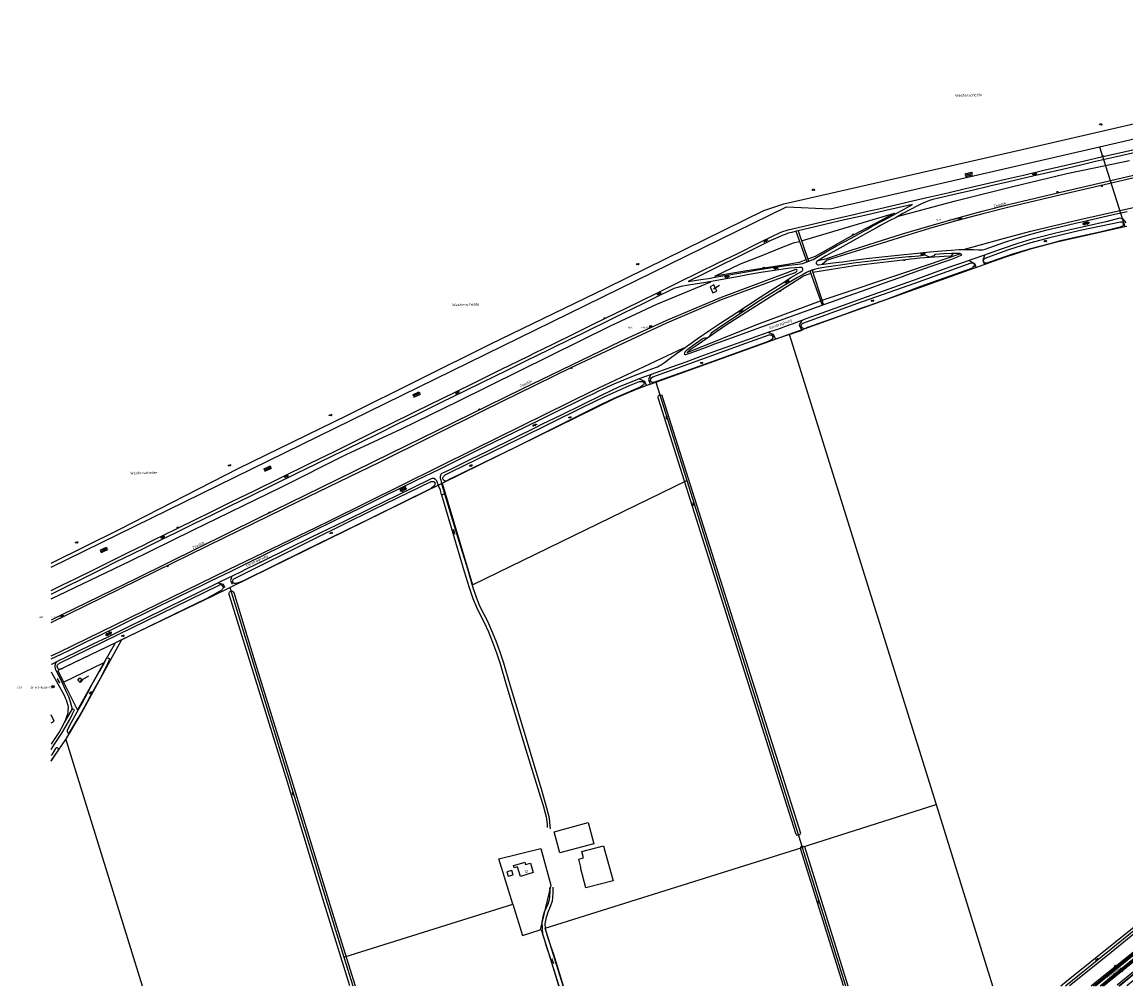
# Model space of a CAD drawing. Header units: metres. Extents: x 51973 to 58000, y 375000 to 380663.
# Tile 1 of 56: x 51973 to 52983, y 375000 to 375881. Entities that reach past the tile are written whole.
import ezdxf
from ezdxf.enums import TextEntityAlignment as Align

# ---------------------------------------------------------------- set-up
doc = ezdxf.new("R2010")
doc.units = ezdxf.units.M
doc.header["$LTSCALE"] = 0.1
doc.layers.get('0').update_dxf_attribs({"linetype": 'CONTINUOUS'})
doc.layers.add('B-WA-OG-TOPOGRAFIE-G', color=253, linetype='CONTINUOUS')
doc.styles.add('ISOCP', font='ISOCP.shx', dxfattribs={"height": 1.8})

# ---------------------------------------------------------------- blocks, each defined once
blk = doc.blocks.new('M01')
at = {"color": 0}
for radius in [1.05, 0.625]:
    blk.add_circle((0, 0), radius, dxfattribs=at)
blk = doc.blocks.new('BIJPIJL')
at = {"color": 0}
blk.add_line((0, 0), (1, 0), dxfattribs=at)
blk = doc.blocks.new('S05')
at = {"color": 0}
for p, q in [((0.1, 0.3), (0.4, 0.6)), ((0.1, -0.2), (0.4, 0.1)), ((0.4, 0.6), (0.7, 0.7)), ((0.4, 0.1), (0.7, 0.2)), ((0.7, 0.7), (1, 0.6)), ((0.7, 0.2), (1, 0.1)), ((1, 0.6), (1.3, 0.4)), ((1, 0.1), (1.4, -0.1)), ((1.3, 0.4), (1.7, 0.1)), ((1.7, 0.1), (2, 0)), ((2, 0), (2.3, 0.2)), ((2.3, 0.2), (2.6, 0.4)), ((1.4, -0.1), (1.7, -0.4)), ((1.7, -0.4), (2, -0.5)), ((2, -0.5), (2.3, -0.3)), ((2.3, -0.3), (2.6, -0.1))]:
    blk.add_line(p, q, dxfattribs=at)
blk = doc.blocks.new('S024')
at = {"color": 0}
for p, q in [((0, 1.2), (6.7, 1.2)), ((0, 0), (6.7, 0)), ((0.2, 1.2), (0.2, 0)), ((1.2, 1.5), (1.2, 1.2)), ((1.2, 0), (1.2, -1.2)), ((2.3, 1.2), (2.3, 0)), ((3.4, 1.5), (3.4, 1.2)), ((3.4, 0), (3.4, -1.2)), ((4.4, 1.2), (4.4, 0)), ((5.4, 1.5), (5.4, 1.2)), ((5.4, 0), (5.4, -1.2)), ((6.5, 1.2), (6.5, 0)), ((0, -1.2), (6.7, -1.2)), ((0.2, -1.2), (0.2, -1.5)), ((2.3, -1.2), (2.3, -1.5)), ((4.4, -1.2), (4.4, -1.5)), ((6.5, -1.2), (6.5, -1.5))]:
    blk.add_line(p, q, dxfattribs=at)
blk = doc.blocks.new('S012')
at = {"color": 0}
for p, q in [((1.2, 2), (0, 0)), ((1.2, -2), (0, 0)), ((1.4, 0), (0.2, 2)), ((1.4, 0), (0.2, -2))]:
    blk.add_line(p, q, dxfattribs=at)
blk = doc.blocks.new('S04')
at = {"color": 0}
for p, q in [((0, 0.5), (0.5, 0.5)), ((0, 0.3), (1, 0.3)), ((0, 0), (0.5, 0)), ((0, -0.3), (1, -0.3)), ((0, -0.5), (0.5, -0.5))]:
    blk.add_line(p, q, dxfattribs=at)
blk = doc.blocks.new('S016')
at = {"color": 0, "linetype": 'Continuous'}
for points in [[(0, -0.4), (2.6, 1.1)], [(2.6, -1.2), (0, 0.4)], [(5.1, -1.2), (1.1, 1.1)], [(1.1, -1.2), (5.1, 1.1)], [(6.2, -0.4), (3.5, 1.1)], [(3.5, -1.2), (6.2, 0.4)]]:
    blk.add_lwpolyline(points, dxfattribs=at)
blk = doc.blocks.new('S026')
at = {"color": 0}
for p, q in [((0, 0), (4.4, 0)), ((0.2, 0.5), (0.2, 0)), ((1.2, 0), (1.2, -0.5)), ((2.2, 0.5), (2.2, 0)), ((3.2, 0), (3.2, -0.5)), ((4.2, 0.5), (4.2, 0))]:
    blk.add_line(p, q, dxfattribs=at)
blk = doc.blocks.new('S014')
at = {"color": 0}
for p, q in [((0, -0.8), (4.2, 1.7)), ((0, 0.6), (1.8, 1.7)), ((5.1, -1.5), (0, 1.4)), ((2.6, -1.5), (0, 0)), ((1.1, -1.5), (6.1, 1.4)), ((6.1, -0.8), (1.9, 1.7)), ((3.5, -1.5), (6.1, 0)), ((6.1, 0.7), (4.4, 1.7))]:
    blk.add_line(p, q, dxfattribs=at)

msp = doc.modelspace()

# ---------------------------------------------------------------- linework, layer by layer
at = {"layer": 'B-WA-OG-TOPOGRAFIE-G'}
for points in [[(52958.92, 375767.28), (53287.238, 375843.134), (53557.358, 375881.261)], [(52000, 375386.555), (52062.201, 375417.362), (52171.664, 375473.45), (52270.983, 375521.949), (52402.126, 375586.997), (52507.857, 375638.294), (52651.825, 375708.958), (52670.044, 375715.057), (52888.191, 375764.717), (53094.321, 375812.239)], [(52745.615, 375707.965), (52757.06, 375710.63), (52780.23, 375715.88), (52783.96, 375716.8), (52803.85, 375721.51), (52820.31, 375725.29), (52836.2, 375728.98), (52853.32, 375732.96), (52872.97, 375737.59), (52889.29, 375741.36), (52908.01, 375745.74), (52928.03, 375750.39), (52944.01, 375754.13), (52962.02, 375758.29), (52985.4, 375763.69), (53004.76, 375768.15), (53022.74, 375772.27), (53044.25, 375777.29)], [(52000, 375383.003), (52672.5, 375712.4), (52712.5, 375710.5), (52958.92, 375767.28)], [(53007.62, 375765.76), (52989.2, 375761.53), (52974.35, 375758.04), (52955.32, 375753.66), (52941.84, 375750.52), (52923.83, 375746.29), (52908.61, 375742.83), (52894, 375739.4), (52875.85, 375735.19), (52859.69, 375731.42), (52856.136, 375730.589)], [(52958.92, 375767.28), (52980.321, 375699.818), (52982.1, 375694.21)], [(52702.549, 375663.643), (52708.681, 375664.699), (52730.831, 375672.534), (52754.605, 375680.036), (52778.771, 375687.51), (52802.794, 375694.711), (52827.285, 375701.804), (52851.624, 375708.271), (52876.827, 375714.718), (52928.556, 375726.992), (53027.021, 375749.829)], [(52773.976, 375703.498), (52825.826, 375717.597), (52878.339, 375730.678), (52929.079, 375742.68), (52986.422, 375754.744)], [(53027.565, 375747.487), (52929.105, 375724.652)], [(52856.136, 375730.589), (52843.57, 375727.65), (52828.57, 375724.14), (52811.58, 375720.2), (52806.59, 375718.92), (52803.49, 375718.03), (52800.49, 375717), (52796.09, 375715.06), (52792.31, 375713.23), (52785.9, 375709.85), (52778.98, 375706.17), (52772.82, 375702.64), (52766.66, 375699.57), (52758.62, 375695.18), (52754.78, 375693.2), (52747.69, 375689.07), (52739.31, 375684.48), (52729.5, 375679.03), (52718.71, 375673.15), (52708.63, 375667.43), (52700.41, 375662.31), (52699.93, 375661.85), (52699.73, 375661.28), (52699.74, 375660.96), (52699.76, 375660.61), (52700.33, 375659.85), (52701.03, 375659.28)], [(52929.105, 375724.652), (52877.402, 375712.384), (52852.231, 375705.945), (52827.928, 375699.487), (52803.474, 375692.405), (52779.471, 375685.21), (52755.322, 375677.741), (52731.554, 375670.241), (52709.756, 375663.613), (52705.169, 375659.71)], [(52834.36, 375673.31), (52871.917, 375683.59), (52896.063, 375690.219), (52912.621, 375694.136), (52941.011, 375700.725), (53022.686, 375718.962)], [(52536.63, 375625.02), (52557, 375634.91), (52574.78, 375643.71), (52592.13, 375652.2), (52610.69, 375661.34), (52627.93, 375669.72), (52647.22, 375679.28), (52661.15, 375686.09), (52668.28, 375689.34), (52674.09, 375691.37), (52682, 375693.25), (52693.53, 375695.92), (52712.98, 375700.41), (52734.17, 375705.3), (52745.615, 375707.965)], [(52657.61, 375656.59), (52666.35, 375657.88), (52674.48, 375658.95), (52680.79, 375659.67), (52685.45, 375660.12), (52687.34, 375660.6), (52691.36, 375661.99), (52692.88, 375662.55), (52697.09, 375664.21), (52704.56, 375668.72), (52718.48, 375676.53), (52732.32, 375684.1), (52745.46, 375691.4), (52751.02, 375694.6), (52761.56, 375700.07), (52770.2, 375704.78), (52777.45, 375708.76), (52785.18, 375712.89), (52787.89, 375714.42), (52763.44, 375708.98), (52744.14, 375704.53), (52725.77, 375700.32), (52707.74, 375696.11), (52693.75, 375692.86), (52683.16, 375690.41), (52681.29, 375689.99), (52677.34, 375689.01), (52674.25, 375688.14), (52671.38, 375687.13), (52668.49, 375686.1), (52664.79, 375684.45), (52658.39, 375681.42), (52642.54, 375673.53), (52626.49, 375665.71), (52612.11, 375658.64), (52596.94, 375651.13), (52582.74, 375644.2), (52594.36, 375645.78), (52601.27, 375646.91), (52608.93, 375648.24), (52617.89, 375649.78), (52627.18, 375651.32), (52637.85, 375653.18), (52648.04, 375654.95), (52657.61, 375656.59)], [(52701.03, 375659.28), (52701.85, 375659.27), (52706.3, 375659.86), (52714.86, 375660.99), (52723.68, 375662.2), (52734.29, 375663.54), (52745.8, 375665.05), (52756.93, 375666.35), (52768.78, 375667.61), (52780.1, 375668.85), (52786.74, 375669.44), (52795.21, 375670.32), (52803.84, 375671.08), (52814.58, 375672.09), (52823.31, 375672.75), (52830.22, 375673.3), (52838.25, 375673.32), (52843.79, 375673.23), (52848.28, 375673.04), (52851, 375672.99), (52852.02, 375673.07), (52853.19, 375673.28), (52854.47, 375673.72), (52871.34, 375679.64), (52882.59, 375683.43), (52896.01, 375687.46), (52910.96, 375691.46), (52924.03, 375694.38), (52937.05, 375697.27), (52953.24, 375701.02), (52970.2, 375704.91), (52984.28, 375708.14)], [(52983.25, 375697.69), (52982.18, 375699.13), (52981.5, 375699.96), (52980.84, 375700.72), (52979.99, 375701.32), (52978.76, 375701.8), (52977.46, 375701.84), (52964.62, 375698.76), (52948.47, 375695.01), (52933.19, 375691.5), (52917.64, 375687.91), (52905.92, 375684.92), (52896.13, 375682.34), (52884.33, 375678.82), (52868.86, 375673.59), (52852.79, 375667.78), (52842.23, 375664.25), (52833.44, 375661.29), (52822.73, 375657.42), (52808.32, 375652.26), (52792.87, 375646.62), (52779.07, 375641.72), (52761.92, 375635.55), (52745.34, 375629.66), (52724.53, 375622.2), (52704.92, 375615.18), (52691.22, 375610.26), (52685.85, 375608.22), (52677.85, 375605.21), (52675.771, 375604.456)], [(52686.235, 375681.296), (52771.375, 375706.545), (52757.403, 375698.913), (52729.131, 375683.872), (52698.852, 375667.05), (52692.113, 375664.555)], [(52980.567, 375696.6), (52980.541, 375695.501), (52980.111, 375694.744), (52979.136, 375694.237), (52977.928, 375693.793), (52959.14, 375689.06), (52936.779, 375684.416), (52923.092, 375681.395), (52913.402, 375678.571), (52895.67, 375673.96), (52879.32, 375669.073), (52858.361, 375661.761), (52855.864, 375660.876), (52854.625, 375660.807), (52853.728, 375661.122), (52853.07, 375662.375), (52852.85, 375663.049), (52852.868, 375663.834), (52853.365, 375664.923), (52854.22, 375665.375), (52875.067, 375672.906), (52895.166, 375679.531), (52914.642, 375684.756), (52941.371, 375690.892), (52978.219, 375698.718), (52979.043, 375698.64), (52979.877, 375698.188), (52980.486, 375697.329), (52980.567, 375696.6)], [(52675.06, 375595.81), (52843.92, 375656.34), (52872.17, 375666.45), (52895.67, 375673.96), (52919.86, 375680.25), (52982.1, 375694.21)], [(52681.194, 375689.968), (52691.051, 375661.986)], [(52683.158, 375690.41), (52692.678, 375662.675)], [(52982.1, 375694.21), (52984.056, 375694.649)], [(52690.392, 375663.856), (52684.277, 375661.358), (52669.722, 375659.083), (52634.574, 375653.379), (52606.999, 375648.874), (52630.649, 375660.328), (52652.561, 375668.896), (52664.865, 375674.071), (52679.12, 375679.536), (52684.275, 375680.693)], [(52689.17, 375616.67), (52705.31, 375622.48), (52706.73, 375622.97), (52714.57, 375625.78), (52729.12, 375630.91), (52747.44, 375637.47), (52762.26, 375642.81), (52775.42, 375647.54), (52789.29, 375652.47), (52804.15, 375657.67), (52822.86, 375664.31), (52828.99, 375666.65), (52833.02, 375668.5), (52832.66, 375668.82), (52831.94, 375669.15), (52831.15, 375669.52), (52830.08, 375669.65), (52823.44, 375669.67), (52816.13, 375669.26), (52808.32, 375668.61)], [(52696.65, 375652.679), (52734.949, 375658.664), (52765.963, 375662.362), (52794.495, 375665.764), (52816.832, 375667.248), (52823.107, 375667.554), (52823.803, 375667.931), (52825.102, 375669.708)], [(52705.238, 375626.892), (52785.334, 375653.756), (52831.274, 375669.462)], [(52808.32, 375668.61), (52807.35, 375667.47), (52803.77, 375666.31), (52801.94, 375666.85), (52799.8, 375668.01), (52795.69, 375667.59), (52793.62, 375667.37), (52786.98, 375666.73), (52784.25, 375666.5), (52772.13, 375665.44), (52760.1, 375663.93), (52744.27, 375662.13), (52733.8, 375660.7), (52724.15, 375659.45), (52715.42, 375658.22), (52706.78, 375656.91)], [(52853.606, 375668.075), (52852.241, 375663.36)], [(52706.78, 375656.91), (52701.46, 375655.98), (52695.88, 375654.41), (52694.4, 375653.8), (52692.78, 375653.17), (52690.75, 375652.34), (52687.76, 375650.59), (52682.61, 375647.61), (52672.05, 375641.4), (52660.22, 375634.14), (52646.27, 375625.44), (52631.54, 375615.53), (52618.06, 375606.64), (52609.55, 375600.92), (52603.65, 375596.98), (52603.36, 375596.13), (52603.13, 375595.56), (52601.75, 375593.41), (52601.22, 375592.9), (52600.49, 375592.6), (52599.62, 375592.37), (52597.64, 375592.11), (52596.39, 375591.84), (52595.81, 375591.66), (52595.32, 375591.42), (52589.35, 375587.17), (52583.81, 375583.16), (52580.76, 375580.6), (52579.74, 375579.51), (52579.25, 375578.63), (52579.1, 375578.08), (52579.25, 375577.57), (52579.71, 375577.27), (52580.46, 375577.19), (52586.04, 375579.07), (52598.52, 375583.6), (52606.93, 375586.99), (52623.11, 375592.94), (52648.18, 375601.96), (52666.19, 375608.47), (52689.17, 375616.67)], [(52594.765, 375594.275), (52598.63, 375596.95), (52602.54, 375599.49), (52611.65, 375605.81), (52627.08, 375615.79), (52637.86, 375622.8), (52648.61, 375629.83), (52657.83, 375635.74), (52668.21, 375642.16), (52677.25, 375647.88), (52685.25, 375652.71), (52686.88, 375653.7), (52687.49, 375654.48), (52687.45, 375655.3), (52686.98, 375656.78), (52686.11, 375656.95), (52684.58, 375656.91), (52680.5, 375656.58), (52675.56, 375656.13), (52669.52, 375655.41), (52661.66, 375654.11), (52649.23, 375652.18), (52643.855, 375651.25)], [(52844.402, 375659.768), (52844.389, 375659.198), (52844.368, 375658.275), (52843.759, 375657.444), (52842.858, 375656.738), (52841.9, 375656.092), (52795.021, 375639.442), (52764.102, 375627.728), (52747.565, 375621.8), (52741.326, 375619.564), (52725.584, 375613.921), (52691.872, 375601.938), (52690.142, 375601.074), (52689.077, 375600.922), (52687.901, 375601.028), (52686.817, 375601.721), (52686.307, 375602.637), (52686.155, 375603.702), (52686.278, 375604.74), (52687.145, 375605.683), (52688.339, 375606.343), (52736.891, 375623.957), (52789.907, 375642.567), (52841.469, 375661.211), (52842.255, 375661.193), (52843.214, 375661.053), (52844.027, 375660.523), (52844.402, 375659.768)], [(52839.625, 375663.373), (52844.678, 375660.632)], [(52844.678, 375660.632), (52846.201, 375656.644)], [(52852.241, 375663.36), (52853.764, 375659.582)], [(52000, 375332.425), (52078.91, 375371.087), (52158.67, 375409.99), (52225.991, 375442.926), (52300.258, 375478.843), (52395.562, 375526.257), (52475.64, 375565.32), (52563.148, 375606.175), (52613.226, 375627.703), (52680.491, 375652.387), (52681.424, 375652.798), (52682.15, 375653.567), (52682.305, 375654.31), (52681.907, 375654.968), (52681.125, 375655.143), (52612.716, 375629.425), (52562.132, 375608.105), (52520.78, 375589.125), (52430.519, 375545.642), (52353.339, 375507.847), (52309.807, 375486.421), (52261.887, 375463.016), (52189.16, 375427.436), (52078.567, 375372.883), (52009.813, 375339.172), (52000, 375334.426)], [(52643.855, 375651.25), (52638.48, 375650.32), (52633.95, 375649.51), (52627.89, 375648.42), (52618.93, 375646.9), (52607.46, 375644.72), (52596.97, 375642.79), (52583.05, 375640.6), (52576.08, 375639.46), (52573.29, 375638.72), (52569.67, 375637.52), (52565.4, 375635.65), (52555.34, 375630.71), (52540.57, 375623.46), (52524.02, 375615.34), (52507.62, 375607.24), (52492.55, 375599.9), (52484.06, 375595.7)], [(52581.73, 375579.225), (52584.59, 375581.9), (52591.759, 375586.802), (52617.455, 375604.301), (52639.26, 375618.392), (52657.691, 375630.145), (52673.959, 375640.219), (52688.141, 375649.262), (52694.383, 375651.514)], [(52693.923, 375653.705), (52705.12, 375622.412)], [(52706.572, 375622.916), (52705.238, 375626.892), (52696.241, 375653.691), (52697.1, 375654.753)], [(52000, 375353.974), (52071.781, 375388.497), (52129.468, 375416.585), (52209.826, 375455.858), (52269.75, 375485.94), (52320.422, 375509.38), (52372.338, 375534.756), (52428.416, 375562.491), (52511.544, 375603.448), (52554.118, 375623.383), (52603.463, 375643.867)], [(52608.725, 375635.279), (52606.165, 375640.888), (52602.709, 375639.31), (52605.269, 375633.702), (52608.725, 375635.279)], [(52581.728, 375579.224), (52645.486, 375604.748), (52703.657, 375626.5)], [(52297.02, 375507.39), (52308.54, 375513.04), (52333.99, 375525.46), (52357.63, 375537.1), (52384.53, 375550.35), (52411.31, 375563.47), (52436.73, 375575.93), (52441.76, 375578.4), (52459.44, 375587.05), (52477.59, 375595.98), (52495.73, 375604.96), (52517.06, 375615.33), (52536.63, 375625.02)], [(52686.751, 375608.562), (52684.202, 375604.495)], [(52675.771, 375604.456), (52664.33, 375600.31), (52657.49, 375598.02), (52650.33, 375595.62), (52636.96, 375590.86), (52621.42, 375585.37), (52606.84, 375580.07), (52593.26, 375575.15), (52580.42, 375570.46), (52567.39, 375565.7), (52548.92, 375559.12), (52538.46, 375555.29), (52536.28, 375554.49), (52518.92, 375547.32), (52504.24, 375540.43), (52485.71, 375531.38), (52465.99, 375521.65), (52449.16, 375513.59), (52442.68, 375510.33), (52423.45, 375500.97), (52398.91, 375488.78), (52383, 375481.04), (52365.25, 375472.31), (52356.67, 375468.13), (52356.25, 375466.97), (52355.83, 375465.57), (52355.84, 375464.39), (52356.26, 375462.4), (52357.14, 375459.44), (52359.888, 375449.826)], [(52656.195, 375597.586), (52660.5, 375596.014)], [(52684.202, 375604.495), (52686.557, 375599.123), (52662.385, 375591.442)], [(52484.06, 375595.7), (52475.57, 375591.5), (52456.96, 375582.45), (52442.8, 375575.52), (52436.35, 375572.31), (52416.72, 375562.8), (52393.53, 375551.39), (52377.96, 375543.72), (52356.74, 375533.35), (52336.02, 375523.22), (52315.32, 375513.01), (52299.61, 375505.23), (52281.61, 375496.39), (52262.77, 375487.2), (52260.083, 375485.878)], [(52495.65, 375541.41), (52501, 375544.01), (52515.1, 375550.61), (52534.03, 375558.39), (52549.55, 375564.28), (52554.53, 375566.13), (52556.1, 375566.85), (52557.44, 375567.7), (52561.1, 375570.04), (52566.09, 375574.01), (52571.95, 375578.13), (52577.83, 375582.26), (52583.21, 375586.27), (52590.9, 375591.6), (52594.765, 375594.275)], [(52660.02, 375593.504), (52659.995, 375592.463), (52659.12, 375591.167), (52658.118, 375590.325), (52656.862, 375589.549), (52623.925, 375577.525), (52580.573, 375562.128), (52553.611, 375552.755), (52551.666, 375551.916), (52550.836, 375551.699), (52549.641, 375551.845), (52548.752, 375552.514), (52548.308, 375553.684), (52548.359, 375555.039), (52549.013, 375556.104), (52550.194, 375557.02), (52594.283, 375572.891), (52635.422, 375587.73), (52656.841, 375595.366), (52657.783, 375595.344), (52658.782, 375595.183), (52659.59, 375594.476), (52660.02, 375593.504)], [(52553.22, 375552.14), (52675.06, 375595.81)], [(52660.5, 375596.014), (52662.385, 375591.442)], [(52675.06, 375595.81), (52809.37, 375165.84)], [(52242.816, 375419.544), (52255.256, 375425.542), (52386.955, 375490.793), (52495.822, 375544.296), (52516.369, 375554.173), (52578.792, 375583.364)], [(52548.409, 375558.938), (52546.252, 375554.379), (52548.029, 375550.149)], [(52357.571, 375459.559), (52515.86, 375537.27), (52528.18, 375542.7), (52540.1, 375547.51), (52553.22, 375552.14)], [(52542.098, 375551.117), (52542.081, 375550.39), (52541.648, 375549.516), (52540.828, 375548.907), (52539.428, 375547.839), (52525.332, 375541.624), (52514.671, 375536.96), (52503.21, 375531.666), (52479.848, 375519.891), (52425.04, 375492.683), (52365.279, 375463.73), (52362.248, 375461.797), (52361.045, 375461.648), (52359.91, 375461.832), (52358.786, 375462.487), (52358.241, 375463.56), (52358.245, 375464.582), (52358.725, 375465.769), (52360.311, 375467.226), (52364.727, 375469.559), (52428.249, 375500.54), (52485.141, 375528.649), (52505.825, 375538.483), (52529.101, 375549.082), (52538.206, 375552.76), (52539.64, 375552.727), (52540.815, 375552.562), (52541.684, 375551.893), (52542.098, 375551.117)], [(52537.689, 375555.007), (52542.71, 375552.913), (52544.483, 375548.661)], [(52553.22, 375552.14), (52581.535, 375462.002)], [(52334.79, 375462.58), (52355.12, 375472.62), (52376.68, 375483.21), (52395.5, 375492.55), (52414.97, 375501.97), (52433.96, 375511.32), (52449.47, 375518.82), (52463.57, 375525.7), (52477.47, 375532.44), (52490.3, 375538.81), (52495.65, 375541.41)], [(52555.467, 375536.802), (52555.192, 375537.654), (52555.21, 375538.439), (52555.431, 375539.456), (52555.997, 375540.17), (52556.632, 375540.41), (52557.299, 375540.395), (52558.116, 375540.002), (52558.765, 375539.182), (52559.23, 375538.09)], [(52681.395, 375138.468), (52670.906, 375171.985), (52555.467, 375536.802)], [(52559.23, 375538.09), (52674.79, 375173.368), (52685.288, 375139.681)], [(52095.59, 375408.645), (52102.04, 375411.83), (52115.89, 375418.6), (52132.65, 375426.86), (52145.04, 375432.86), (52165.26, 375442.85), (52186.21, 375453.04), (52209.77, 375464.57), (52236.76, 375477.93), (52258.52, 375488.48), (52285.5, 375501.74), (52297.02, 375507.39)], [(52260.083, 375485.878), (52242.17, 375477.07), (52223.85, 375468.1), (52203.19, 375458.01), (52181.22, 375447.27), (52163.93, 375438.86), (52146.41, 375430.23), (52139.88, 375427.09), (52128, 375421.21), (52113.34, 375413.99), (52100.62, 375407.8), (52086.49, 375400.98), (52073.39, 375394.41), (52059.47, 375387.61), (52046.35, 375381.08), (52035.235, 375375.597)], [(52357.141, 375449.009), (52355.95, 375453.24), (52354.7, 375456.54), (52353.17, 375460.8), (52352.63, 375461.88), (52351.65, 375462.93), (52350.09, 375463.88), (52348.47, 375464.06), (52347.64, 375463.68), (52329.47, 375454.66), (52291.94, 375436.42), (52268.71, 375424.97), (52238.09, 375410.2), (52215.85, 375399.32), (52194.79, 375388.95), (52178.44, 375380.96), (52173.3, 375378.45), (52154.04, 375369.02), (52146.06, 375365.21), (52124.15, 375354.5), (52104.18, 375344.67), (52086.87, 375336.29), (52068.12, 375326.97), (52051.11, 375318.51), (52038.19, 375312.33), (52022.66, 375304.71), (52005.55, 375296.59), (52000.75, 375294.21), (52000, 375293.826)], [(52136.275, 375365.553), (52146.02, 375370.29), (52164.49, 375379.27), (52176.13, 375385.14), (52195.99, 375394.68), (52221.61, 375407.16), (52234.29, 375413.4), (52263.37, 375427.74), (52283.03, 375437.27), (52302.44, 375446.76), (52320.44, 375455.61), (52334.79, 375462.58)], [(52163.25, 375364.17), (52164.15, 375364.6), (52357.571, 375459.559)], [(52351.052, 375459.464), (52351.011, 375458.541), (52350.617, 375457.647), (52350.031, 375456.953), (52347.645, 375454.686), (52292.745, 375427.733), (52232.133, 375397.976), (52175.351, 375370.099), (52172.082, 375368.709), (52169.823, 375368.348), (52168.656, 375367.983), (52167.281, 375368.034), (52166.485, 375368.426), (52166.094, 375369.359), (52166.118, 375370.4), (52166.519, 375371.569), (52167.164, 375372.281), (52168.161, 375372.907), (52240.538, 375408.632), (52294.924, 375435.464), (52347.556, 375461.216), (52348.815, 375461.304), (52349.912, 375461.141), (52350.819, 375460.452), (52351.052, 375459.464)], [(52357.571, 375459.559), (52385.23, 375366.78), (52581.535, 375462.002)], [(52581.535, 375462.002), (52686.83, 375126.8)], [(52357.141, 375449.009), (52359.888, 375449.826)], [(52357.141, 375449.009), (52369.922, 375405.774), (52377.763, 375378.829), (52382.316, 375364.28), (52385.758, 375354.277), (52388.95, 375346.225), (52392.779, 375338.532), (52396.168, 375332.184), (52399.943, 375323.863), (52403.71, 375314.324), (52407.294, 375304.573), (52410.537, 375294.476), (52415.975, 375276.567), (52434.031, 375215.763), (52447.51, 375172.645), (52449.996, 375164.909), (52451.652, 375159.026), (52452.671, 375154.596), (52452.998, 375152.632), (52453.762, 375147.508), (52453.533, 375144.919)], [(52359.888, 375449.826), (52372.983, 375406.674), (52381.142, 375380.492), (52385.348, 375365.276), (52388.751, 375355.385), (52391.867, 375347.526), (52395.615, 375339.995), (52399.031, 375333.596), (52402.882, 375325.109), (52406.692, 375315.461), (52410.312, 375305.612), (52413.583, 375295.428), (52419.031, 375277.485), (52437.09, 375216.671), (52448.642, 375178.04), (52452.15, 375166.152), (52455.091, 375154.905), (52455.73, 375150.646), (52455.919, 375149.387), (52456.324, 375143.647)], [(52000, 375301.674), (52007.15, 375305.145), (52162.142, 375380.601), (52242.816, 375419.544)], [(52000, 375361.448), (52009.85, 375366.33), (52022.46, 375372.51), (52039.44, 375380.88), (52052.7, 375387.46), (52070.49, 375396.23), (52084.9, 375403.36), (52089.03, 375405.4), (52089.14, 375405.46), (52095.59, 375408.645)], [(52035.235, 375375.597), (52029.79, 375372.91), (52012.97, 375364.55), (52000.15, 375358.28), (52000, 375358.205)], [(52165.296, 375374.531), (52163.92, 375370.7)], [(52157.313, 375364.101), (52157.096, 375363.408), (52156.705, 375362.632), (52156.151, 375362.087), (52155.457, 375361.617), (52142.47, 375354.168), (52058.72, 375313.83), (52011.866, 375291.28), (52009.142, 375289.695), (52008.304, 375289.476), (52007.717, 375289.42), (52006.987, 375289.538), (52006.449, 375289.857), (52006.184, 375290.222), (52005.439, 375292.341), (52005.441, 375292.989), (52005.737, 375293.645), (52006.35, 375294.191), (52007.084, 375294.624), (52007.683, 375294.954), (52153.638, 375366.434), (52154.12, 375366.742), (52154.685, 375366.875), (52155.176, 375366.889), (52155.749, 375366.747), (52156.226, 375366.505), (52157.279, 375364.61), (52157.313, 375364.101)], [(52009.22, 375303.463), (52016.85, 375307.1), (52031.91, 375314.48), (52045.3, 375320.98), (52059.87, 375328.15), (52073.68, 375334.91), (52086.21, 375340.98), (52100.42, 375348), (52113.75, 375354.58), (52130.57, 375362.78), (52136.275, 375365.553)], [(52013.4, 375225.33), (52026.37, 375247.32), (52064.71, 375316.71), (52147.27, 375356.48), (52163.25, 375364.17)], [(52152.751, 375368.405), (52157.163, 375367.446)], [(52157.163, 375367.446), (52158.822, 375364.312)], [(52163.25, 375364.17), (52267.77, 375026.34)], [(52163.92, 375370.7), (52165.609, 375367.416)], [(52273.227, 375000), (52249.695, 375075.547), (52216.177, 375186.238), (52163.074, 375356.952), (52162.877, 375357.801), (52162.896, 375358.587), (52162.933, 375359.333), (52163.207, 375360.132), (52163.651, 375360.652), (52164.308, 375361.03), (52164.997, 375361.092), (52165.915, 375360.835), (52166.647, 375360.209), (52166.969, 375359.691), (52185.487, 375299.348), (52219.8, 375188.275), (52261.083, 375054.613), (52277.924, 375000)], [(52048.437, 375295.577), (52058.72, 375313.83), (52006.08, 375288.54), (52011.387, 375277.777)], [(52000, 375299.068), (52009.22, 375303.463)], [(52004.299, 375288.686), (52003.882, 375290.415), (52003.706, 375291.843), (52003.685, 375293.334), (52004.137, 375295.466), (52005.034, 375296.334)], [(52011.387, 375277.777), (52024, 375252.2), (52048.437, 375295.577)], [(52011.387, 375277.777), (52048.437, 375295.577)], [(52050.014, 375298.769), (52048.178, 375294.784), (52043.866, 375287.463), (52037.195, 375275.622), (52033.305, 375268.094), (52028.147, 375258.292), (52023.504, 375250.21), (52017.829, 375240.236), (52015.343, 375235.086), (52014.718, 375233.538), (52014.734, 375232.95), (52014.856, 375232.07), (52015.325, 375231.455), (52015.802, 375231.213), (52016.505, 375231.35), (52016.849, 375231.673), (52018.839, 375235.005), (52024.733, 375244.861), (52030.443, 375254.948), (52035.674, 375264.63), (52045.174, 375281.352), (52051.877, 375294.404), (52053.132, 375297.779)], [(52050.014, 375298.769), (52051.004, 375299.575), (52051.787, 375299.836), (52052.961, 375299.445), (52053.179, 375298.837), (52053.132, 375297.779)], [(52000, 375287.111), (52000.232, 375286.694)], [(52000.232, 375286.694), (52011.876, 375265.766), (52012.84, 375263.496), (52013.776, 375261.559), (52014.383, 375259.475), (52015.303, 375256.694), (52015.397, 375254.675), (52015.325, 375252.279), (52015.147, 375250.174), (52014.763, 375248.416), (52013.735, 375245.111), (52012.787, 375242.476)], [(52004.299, 375288.686), (52005.752, 375285.912), (52010.673, 375276.017), (52013.81, 375268.959), (52015.913, 375264.542), (52017.388, 375260.107), (52018.552, 375255.585), (52019.14, 375253.347)], [(52028.531, 375280.005), (52026.583, 375277.523), (52024.237, 375279.55), (52026.244, 375281.739), (52028.531, 375280.005)], [(52000, 375216.296), (52003.086, 375221.091), (52009.739, 375231.165), (52013.602, 375237.767), (52017.052, 375243.67), (52019.5, 375248.899), (52021.248, 375252.44), (52019.14, 375253.347), (52012.787, 375242.476), (52011.95, 375240.764), (52010.214, 375237.478), (52007.65, 375232.545), (52000.989, 375222.458), (52000, 375220.921)], [(52002.852, 375242.002), (52000, 375247.814)], [(52000, 375240.611), (52002.852, 375242.002)], [(52962.596, 375000), (52966.018, 375002.819), (53052.87, 375072.845), (53123.608, 375130.277), (53155.744, 375156.138), (53205.588, 375197.03), (53220.288, 375209.025), (53234.064, 375219.882), (53240.204, 375224.883), (53246.493, 375229.11), (53252.235, 375232.194), (53258.739, 375234.437), (53289.39, 375239.671), (53291.408, 375239.489), (53292.688, 375238.741), (53293.099, 375236.573)], [(52000, 375205.807), (52013.4, 375225.33)], [(52013.4, 375225.33), (52083.354, 375000)], [(52003.79, 375217.038), (52000.824, 375211.903), (52000, 375210.718)], [(52000, 375205.562), (52001.845, 375208.3), (52006.187, 375214.789)], [(52006.187, 375214.789), (52006.701, 375216.514), (52006.433, 375217.077), (52005.842, 375217.561), (52005.44, 375217.588), (52004.957, 375217.588), (52004.447, 375217.534), (52003.79, 375217.038)], [(52686.83, 375126.8), (52809.37, 375165.84)], [(52809.37, 375165.84), (52861.169, 375000)], [(52923.567, 375000), (52928.808, 375004.279), (52995.062, 375057.701), (53078.069, 375124.185), (53134.955, 375171.039), (53135.673, 375171.466), (53136.37, 375171.795), (53137.222, 375171.785), (53137.912, 375171.5), (53138.341, 375170.861), (53138.331, 375170.049), (53138.145, 375169.338), (53137.305, 375168.693), (53136.804, 375168.204), (53116.723, 375150.319)], [(52951.167, 375000), (52957.866, 375005.43), (53049.091, 375078.436), (53106.295, 375125.385), (53110.25, 375129.857), (53137.389, 375162.194), (53138.33, 375164.798), (53138.603, 375167.846), (53138.145, 375169.338)], [(52959.53, 375000), (52996.246, 375029.832), (53067.623, 375087.692), (53117.194, 375127.26), (53118.842, 375128.598), (53116.879, 375131.017), (53130.848, 375148.67), (53140.482, 375159.862), (53145.734, 375166.407)], [(52459.99, 375140.96), (52491.24, 375149.39), (52496.479, 375130.045), (52465.21, 375121.61), (52459.99, 375140.96)], [(53116.723, 375150.319), (53049.496, 375095.681), (52966.101, 375027.846), (52931.344, 375000)], [(52681.395, 375138.468), (52682.462, 375137.967), (52684.061, 375138.118), (52684.989, 375138.584), (52685.288, 375139.681)], [(52977.158, 375000), (53003.372, 375021.719), (53010.57, 375027.577), (53109.857, 375108.617), (53149.582, 375140.656), (53150.021, 375140.909), (53150.577, 375141.001), (53151.211, 375140.974), (53152.06, 375140.766), (53153.477, 375139.918), (53153.59, 375139.421), (53153.662, 375138.787), (53153.656, 375138.232), (53153.55, 375137.678), (53153.148, 375137.168), (53125.13, 375113.813), (53113.807, 375104.552), (53006.256, 375017.652), (53003.242, 375015.217), (52984.038, 375000)], [(52409.506, 375116.294), (52447.866, 375125.684)], [(52447.866, 375125.684), (52456.923, 375092.265)], [(52468.434, 375000), (52451.98, 375052.69), (52686.96, 375126.45)], [(52486.934, 375117.194), (52485.396, 375123.017), (52505.099, 375128.224), (52506.638, 375122.401)], [(52506.638, 375122.401), (52513.924, 375096.083), (52489.139, 375089.533)], [(52685.375, 375125.75), (52685.772, 375127.139), (52686.613, 375127.768), (52687.984, 375127.755), (52689.135, 375127.339)], [(52724.726, 375000), (52685.375, 375125.75)], [(52686.83, 375126.8), (52686.96, 375126.45)], [(52686.96, 375126.45), (52726.686, 375000)], [(52689.135, 375127.339), (52728.819, 375000)], [(52955.134, 375000), (53010.226, 375044.688), (53097.179, 375115.363), (53106, 375122.899), (53108.791, 375125.467)], [(52422.31, 375074.74), (52409.506, 375116.294)], [(52440.93, 375103.608), (52429.169, 375100.16), (52426.63, 375108.869), (52423.448, 375107.941), (52422.841, 375110.02), (52428.41, 375111.645)], [(52428.41, 375111.645), (52433.118, 375113.019), (52433.724, 375110.939)], [(52433.724, 375110.939), (52438.39, 375112.3), (52440.93, 375103.608)], [(52489.139, 375089.533), (52484.167, 375108.349), (52484.505, 375108.438), (52482.501, 375116.023), (52486.934, 375117.194)], [(52422.45, 375101.579), (52421.259, 375105.589), (52416.67, 375104.229), (52417.88, 375100.209), (52422.45, 375101.579)], [(52456.923, 375092.265), (52447.416, 375051.256)], [(52455.916, 375090.099), (52456.015, 375086.633), (52455.731, 375081.236), (52455.447, 375078.822), (52454.169, 375074.845), (52451.044, 375067.46), (52449.766, 375063.058), (52448.914, 375058.229)], [(52458.813, 375090.182), (52458.848, 375085.479), (52458.671, 375080.468), (52458.121, 375077.463), (52456.785, 375073.239), (52454.014, 375066.634), (52452.347, 375061.264), (52451.623, 375056.894), (52451.98, 375052.69)], [(52927.952, 375000), (53040.422, 375091.07)], [(52267.77, 375026.34), (52268.73, 375026.63), (52422.31, 375074.74)], [(52422.31, 375074.74), (52431.08, 375046.12), (52447.416, 375051.256)], [(52953.549, 375000), (53009.597, 375045.464), (53050.213, 375078.477)], [(52961.115, 375000), (52996.876, 375029.056), (53053.217, 375074.728)], [(52975.209, 375001.066), (53056.909, 375067.836)], [(52976.686, 375000), (53010.57, 375027.577), (53059.095, 375067.184)], [(52447.416, 375051.256), (52448.16, 375051.49), (52464.24, 375000)], [(52448.914, 375058.229), (52449.086, 375052.592), (52449.479, 375047.268), (52451.164, 375041.87), (52452.866, 375036.42), (52455.676, 375027.423), (52464.115, 375000.4)], [(52451.98, 375052.69), (52452.717, 375049.189), (52453.707, 375045.839), (52456.374, 375037.521), (52459.341, 375029.119), (52468.434, 375000)], [(52267.77, 375026.34), (52275.939, 375000)], [(52464.136, 375000.335), (52464.241, 375000)]]:
    msp.add_lwpolyline(points, dxfattribs=at)

# ---------------------------------------------------------------- block references
for name, p, rotation in [('S05', (52958.888, 375787.446), 10.89418298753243), ('S04', (52962.02, 375758.29), 103.3502360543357), ('S024', (52835.973, 375741.37), 12.82712342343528), ('S012', (52899.456, 375742.816), 283.174926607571), ('S05', (52696.053, 375727.586), 12.11876033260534), ('S04', (52960.925, 375731.753), 282.548538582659), ('S04', (52920.604, 375725.532), 102.642973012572), ('S016', (52943.661, 375696.611), 12.41077472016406), ('S04', (52733.688, 375686.559), 120.3976040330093), ('S012', (52653.498, 375681.835), 296.488178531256), ('S05', (52908.223, 375680.655), 10.65836150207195), ('S012', (52797.484, 375669.854), 275.2203616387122), ('S05', (52535.29, 375659.471), 19.39552832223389), ('S04', (52652.148, 375656.231), 99.16106243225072), ('S012', (52662.986, 375655.365), 99.37757912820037), ('S04', (52780.229, 375664.063), 277.0563220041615), ('S012', (52618.148, 375649.127), 280.7816167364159), ('S012', (52673.318, 375643.138), 120.4626400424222), ('S012', (52556.161, 375632.275), 116.1552537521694), ('S04', (52666.593, 375635.675), 302.2675899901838), ('S05', (52750.036, 375625.984), 18.72486806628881), ('S012', (52630.705, 375617.829), 304.0716098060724), ('S04', (52506.395, 375610.145), 115.2032396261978), ('S05', (52593.757, 375569.096), 21.71629047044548), ('S04', (52475.64, 375565.32), 294.8486023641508), ('S024', (52331.159, 375539.379), 24.95115162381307), ('S012', (52371.432, 375543.074), 296.0523509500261), ('S04', (52391.929, 375526.745), 112.970753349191), ('S05', (52254.347, 375521.34), 22.20564333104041), ('S05', (52473.517, 375519.159), 29.41081962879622), ('S05', (52562.301, 375521.004), 288.5436693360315), ('S012', (52442.062, 375513.452), 293.7704758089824), ('S05', (52162.045, 375475.332), 26.61629962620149), ('S024', (52194.948, 375471.622), 25.02727879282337), ('S05', (52382.873, 375475.161), 24.38706671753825), ('S012', (52214.922, 375466.418), 296.027198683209), ('S014', (52319.313, 375452.716), 24.89920052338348), ('S05', (52586.759, 375441.949), 287.2206993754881), ('S04', (52199.609, 375432.527), 116.3231346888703), ('S04', (52115.89, 375418.6), 115.3596897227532), ('S05', (52254.985, 375413.369), 26.41137489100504), ('S026', (52367.797, 375417.315), 286.2051853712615), ('S05', (52022.261, 375404.834), 25.15537243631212), ('S012', (52102.38, 375409.709), 115.9757146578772), ('S024', (52045.183, 375397.258), 25.9757146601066), ('S04', (52106.401, 375384.209), 296.963183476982), ('S016', (52049.949, 375320.558), 28.1803948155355), ('S05', (52064.394, 375319.487), 26.052350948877), ('S026', (52005.428, 375280.789), 300.7181906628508), ('S05', (52035.397, 375266.912), 58.12218351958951), ('S05', (52221.775, 375174.566), 108.2356914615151), ('S05', (52701.379, 375078.054), 292.3863655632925), ('S026', (52457.99, 375024.593), 291.0457408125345), ('S05', (52955.754, 375023.282), 40.61993954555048), ('S04', (52973.182, 375017.884), 127.6951641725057), ('S04', (52979.514, 375013.73), 307.9877060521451)]:
    msp.add_blockref(name, p, dxfattribs=dict(at, rotation=rotation))
ref = msp.add_blockref('M01', (52831.59, 375701.61), dxfattribs=at)
ref.add_attrib('0', '679      S101-114', dxfattribs={"layer": '0', "color": 0, "height": 1.8, "style": 'ISOCP'}).set_placement((52831.59, 375701.61), align=Align.TOP_RIGHT)
at = {"layer": 'B-WA-OG-TOPOGRAFIE-G', "color": 7}
for p, xscale, yscale, rotation in [((52605.935, 375637.245), 6.34328755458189, 6.34328755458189, 34.23870732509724), ((52026.485, 375279.035), 9.058666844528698, 9.058666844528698, 30.2901279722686)]:
    msp.add_blockref('BIJPIJL', p, dxfattribs=dict(at, xscale=xscale, yscale=yscale, rotation=rotation))
at = {"layer": 'B-WA-OG-TOPOGRAFIE-G'}
ref = msp.add_blockref('M01', (52548.46, 375602.93), dxfattribs=at)
ref.add_attrib('0', '680      VWS101', dxfattribs={"layer": '0', "color": 0, "height": 1.8, "style": 'ISOCP'}).set_placement((52548.46, 375602.93), align=Align.TOP_RIGHT)
ref = msp.add_blockref('M01', (52010.12, 375338.06), dxfattribs=at)
ref.add_attrib('0', '681      S101-113', dxfattribs={"layer": '0', "color": 0, "height": 1.8, "style": 'ISOCP'}).set_placement((52010.12, 375338.06), align=Align.TOP_RIGHT)
ref = msp.add_blockref('M01', (52001.69, 375273.56), dxfattribs=at)
ref.add_attrib('0', '682      S111113-R480-531', dxfattribs={"layer": '0', "color": 0, "height": 1.8, "style": 'ISOCP'}).set_placement((52001.69, 375273.56), align=Align.TOP_RIGHT)

# ---------------------------------------------------------------- texts
at = {"layer": 'B-WA-OG-TOPOGRAFIE-G', "style": 'ISOCP'}
for s, rotation, p in [('Westerschelde', 1.603863, (52826.907, 375812.906)), ('Zeedijk', 14.355785, (52862.198, 375711.612)), ('Westerschelde', 1.432096, (52366.778, 375621.491)), ('Eendragtweg', 20.173945, (52657.389, 375600.353)), ('Zeedijk', 25.84761, (52429.287, 375547.027)), ('Westerschelde', 1.374835, (52072.307, 375467.678)), ('Zeedijk', 24.643095, (52129.603, 375399.431)), ('Eendragtweg', 25.591424, (52178.904, 375383.11)), ('Oudendijk', 38.624004, (52966.798, 375005.979))]:
    msp.add_text(s, height=2.5, rotation=rotation, dxfattribs=at).set_placement(p)
msp.add_text('12', height=2.5, dxfattribs=at).set_placement((52432.774, 375103.255))

doc.saveas('drawing.dxf')
